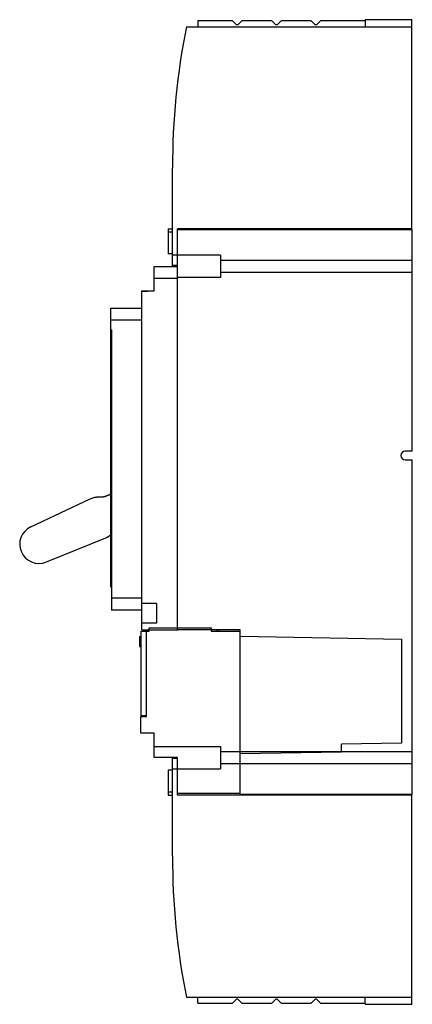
# Model space of a CAD drawing. Header units: millimetres. Extents: x 93 to 252, y 40 to 440.
import ezdxf

# ---------------------------------------------------------------- set-up
doc = ezdxf.new("R2010")
doc.units = ezdxf.units.MM
doc.header["$LTSCALE"] = 31.297835
doc.layers.get('0').update_dxf_attribs({"linetype": 'CONTINUOUS'})

msp = doc.modelspace()

# ---------------------------------------------------------------- linework, layer by layer
at = {"color": 7, "linetype": 'Continuous'}
for p, q in [((160.64, 437.57), (252.28, 437.57)), ((165.28, 440.07), (165.28, 437.57)), ((179.33, 440.07), (165.28, 440.07)), ((179.33, 440.07), (181.03, 438.37)), ((181.53, 438.37), (181.03, 438.37)), ((181.53, 438.37), (183.23, 440.07)), ((195.33, 440.07), (183.23, 440.07)), ((195.33, 440.07), (197.03, 438.37)), ((197.53, 438.37), (197.03, 438.37)), ((197.53, 438.37), (199.23, 440.07)), ((211.33, 440.07), (199.23, 440.07)), ((211.33, 440.07), (213.03, 438.37)), ((213.53, 438.37), (213.03, 438.37)), ((213.53, 438.37), (215.23, 440.07)), ((233.28, 440.07), (215.23, 440.07)), ((233.28, 440.47), (233.28, 437.57)), ((252.28, 440.47), (233.28, 440.47)), ((252.28, 355.07), (252.28, 440.47)), ((154.98, 340.07), (154.98, 380.07)), ((153.28, 355.32), (153.28, 345.12)), ((153.28, 355.32), (154.98, 355.32)), ((153.28, 354.07), (154.98, 354.07)), ((156.98, 192.07), (156.98, 355.32)), ((252.28, 355.32), (156.98, 355.32)), ((156.98, 355.07), (252.48, 355.07)), ((250.98, 355.32), (250.98, 355.07)), ((252.48, 264.82), (252.48, 355.07)), ((154.98, 345.12), (153.28, 345.12)), ((174.48, 344.57), (154.98, 344.57)), ((174.48, 344.57), (174.48, 335.57)), ((174.48, 342.61), (252.48, 342.61)), ((147.48, 330.07), (147.48, 340.07)), ((147.48, 340.07), (156.98, 340.07)), ((156.98, 340.37), (154.98, 340.37)), ((252.48, 337.52), (174.48, 337.52)), ((147.48, 335.32), (156.98, 335.32)), ((174.48, 335.57), (156.98, 335.57)), ((142.48, 192.07), (142.48, 330.07)), ((142.48, 329.85), (147.48, 330.07)), ((142.48, 330.07), (147.48, 330.07)), ((129.98, 209.44), (129.98, 323.1)), ((129.98, 323.1), (142.48, 323.1)), ((142.48, 318.11), (129.98, 318.11)), ((130.18, 314.23), (129.98, 314.23)), ((130.18, 314.23), (130.18, 200.14)), ((130.18, 309.23), (129.98, 309.23)), ((252.48, 264.82), (249.56, 264.82)), ((249.56, 261.32), (252.48, 261.32)), ((252.48, 125.07), (252.48, 261.32)), ((97.35, 234), (121.52, 245.45)), ((121.52, 245.45), (123.42, 246.07)), ((128.41, 229.71), (103.6, 219.71)), ((129.98, 230.58), (128.41, 229.71)), ((130.18, 209.44), (129.98, 209.44)), ((130.18, 205.14), (142.48, 205.14)), ((148.48, 202.87), (142.48, 202.87)), ((148.48, 202.87), (148.48, 194.77)), ((142.48, 200.14), (130.18, 200.14)), ((148.48, 194.77), (142.48, 194.77)), ((145.48, 192.92), (170.68, 192.92)), ((145.48, 191.57), (145.48, 192.92)), ((170.68, 192.92), (170.68, 191.57)), ((141.58, 189.37), (142.08, 189.37)), ((141.58, 189.37), (141.58, 185.27)), ((142.08, 191.57), (144.28, 191.57)), ((142.08, 191.57), (142.08, 157.17)), ((142.48, 192.07), (156.98, 192.07)), ((144.28, 191.57), (144.28, 157.17)), ((144.28, 189.37), (144.48, 189.37)), ((144.48, 191.57), (145.48, 191.57)), ((144.48, 156.77), (144.48, 191.57)), ((182.48, 192.07), (156.98, 192.07)), ((170.68, 191.57), (182.48, 191.57)), ((172.98, 192.07), (172.98, 191.57)), ((173.98, 191.57), (173.98, 192.07)), ((182.48, 124.82), (182.48, 192.07)), ((182.48, 189.47), (248.08, 188.32)), ((141.58, 185.27), (142.08, 185.27)), ((144.28, 188.17), (144.48, 188.17)), ((144.28, 186.47), (144.48, 186.47)), ((144.28, 185.27), (144.48, 185.27)), ((248.08, 188.32), (248.08, 145.95)), ((142.08, 157.17), (144.28, 157.17)), ((142.08, 156.77), (144.48, 156.77)), ((142.08, 150.07), (142.08, 156.77)), ((147.48, 150.07), (142.08, 150.07)), ((147.48, 140.07), (147.48, 150.07)), ((147.48, 144.57), (174.48, 144.57)), ((174.48, 144.57), (174.48, 135.57)), ((248.08, 145.95), (223.68, 145.53)), ((223.68, 142.43), (223.68, 145.53)), ((174.48, 142.61), (252.48, 142.61)), ((182.48, 141.71), (223.68, 142.43)), ((156.98, 140.07), (147.48, 140.07)), ((154.98, 100.07), (154.98, 140.07)), ((156.98, 139.77), (154.98, 139.77)), ((156.98, 124.82), (156.98, 140.07)), ((252.48, 137.52), (174.48, 137.52)), ((154.98, 135.02), (153.28, 135.02)), ((153.28, 135.02), (153.28, 124.82)), ((154.98, 135.57), (174.48, 135.57)), ((154.98, 126.07), (153.28, 126.07)), ((153.28, 124.82), (154.98, 124.82)), ((156.98, 125.57), (182.48, 125.57)), ((252.28, 124.82), (156.98, 124.82)), ((252.48, 125.07), (182.48, 125.07)), ((250.98, 125.07), (250.98, 124.82)), ((252.28, 39.67), (252.28, 125.07)), ((160.64, 42.57), (252.28, 42.57)), ((165.28, 40.07), (165.28, 42.57)), ((181.03, 41.77), (179.33, 40.07)), ((181.53, 41.77), (181.03, 41.77)), ((183.23, 40.07), (181.53, 41.77)), ((197.03, 41.77), (195.33, 40.07)), ((197.53, 41.77), (197.03, 41.77)), ((199.23, 40.07), (197.53, 41.77)), ((213.03, 41.77), (211.33, 40.07)), ((213.53, 41.77), (213.03, 41.77)), ((215.23, 40.07), (213.53, 41.77)), ((233.28, 39.67), (233.28, 42.57)), ((165.28, 40.07), (179.33, 40.07)), ((183.23, 40.07), (195.33, 40.07)), ((199.23, 40.07), (211.33, 40.07)), ((215.23, 40.07), (233.28, 40.07)), ((233.28, 39.67), (252.28, 39.67))]:
    msp.add_line(p, q, dxfattribs=at)
for centre, radius, start, end in [((449.98, 380.07), 295, 168.7602, 180), ((249.56, 263.07), 1.75, 90, 270), ((100.69, 226.95), 7.8, 115.3467, 291.9467), ((449.98, 100.07), 295, 180, 191.2398)]:
    msp.add_arc(centre, radius, start, end, dxfattribs=at)
msp.add_open_spline([(123.42, 246.07), (123.5, 246.09), (123.65, 246.11), (123.86, 246.14), (124.05, 246.17), (124.21, 246.18), (124.37, 246.2), (124.52, 246.21), (124.66, 246.22), (124.81, 246.22), (124.95, 246.23), (125.09, 246.24), (125.24, 246.24), (125.38, 246.24), (125.51, 246.24), (125.65, 246.24), (125.78, 246.24), (125.92, 246.24), (126.06, 246.24), (126.21, 246.25), (126.35, 246.25), (126.47, 246.26), (126.59, 246.27), (126.7, 246.28), (126.8, 246.29), (126.88, 246.3), (126.96, 246.31), (127.03, 246.33), (127.1, 246.34), (127.16, 246.35), (127.22, 246.37), (127.29, 246.38), (127.35, 246.4), (127.42, 246.42), (127.49, 246.44), (127.57, 246.46), (127.66, 246.49), (127.77, 246.52), (127.88, 246.56), (128, 246.61), (128.13, 246.66), (128.28, 246.72), (128.45, 246.78), (128.64, 246.85), (128.83, 246.93), (129.05, 247.02), (129.29, 247.11), (129.55, 247.21), (129.78, 247.31), (129.93, 247.37), (129.98, 247.39)], degree=3, knots=[0, 0, 0, 0, 0.03041, 0.05783, 0.08232, 0.10444, 0.124887, 0.144399, 0.163585, 0.182733, 0.201878, 0.221001, 0.240146, 0.259375, 0.278519, 0.297396, 0.316617, 0.337245, 0.359286, 0.381796, 0.404007, 0.425364, 0.445407, 0.463828, 0.480472, 0.495367, 0.508769, 0.52111, 0.532888, 0.544507, 0.556133, 0.567753, 0.579393, 0.591264, 0.603822, 0.617691, 0.633346, 0.650766, 0.66963, 0.689803, 0.711498, 0.735225, 0.761387, 0.789933, 0.820825, 0.854348, 0.890896, 0.930978, 0.975496, 1, 1, 1, 1], dxfattribs=at)

doc.saveas('drawing.dxf')
